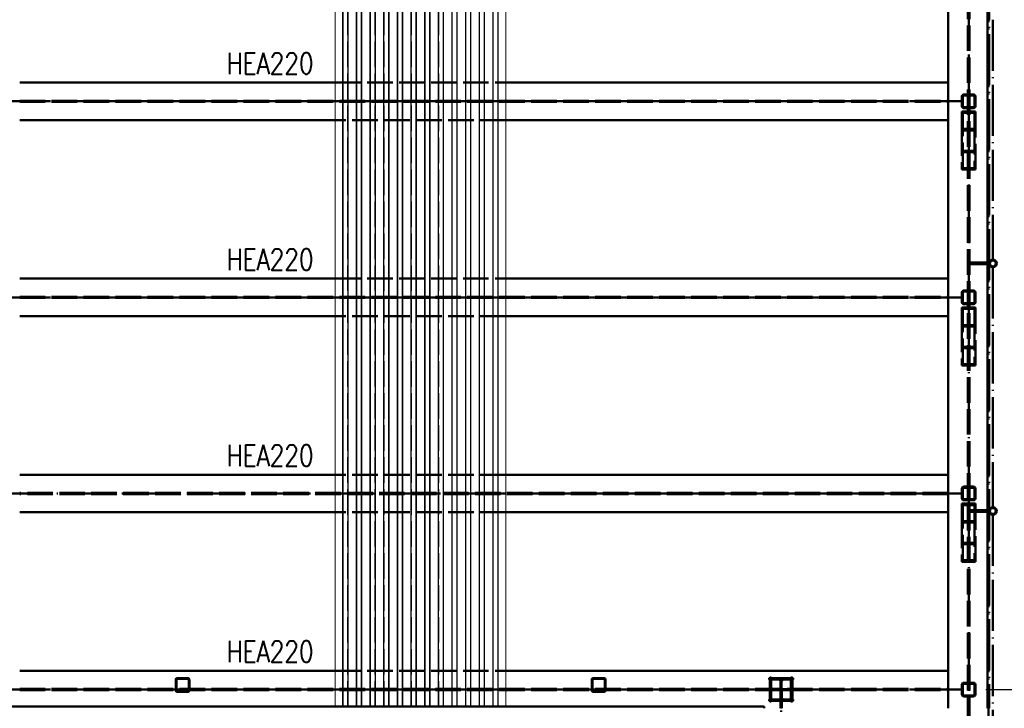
# Paper-space layout 'Layout1' of a CAD drawing. Extents: x -2 to 1033, y -36 to 596.
# Tile 49 of 89: x 301 to 416, y 188 to 268. Entities that reach past the tile are written whole.
import ezdxf

# ---------------------------------------------------------------- set-up
doc = ezdxf.new("R2010")
doc.units = 0
doc.linetypes.add('ACAD_ISO02W100', pattern=[15, 12, -3])
doc.linetypes.add('ACAD_ISO04W100', pattern=[30.5, 24, -3, 0.5, -3])
doc.layers.get('0').update_dxf_attribs({"linetype": 'CONTINUOUS'})
doc.layers.get('DEFPOINTS').update_dxf_attribs({"color": 132, "linetype": 'CONTINUOUS'})
for name, color, linetype, lineweight in [('SS_2.ET-HALA_TaO-VESTAVBA_A1÷B2-P.NOSNIK', 172, 'CONTINUOUS', 50), ('SS_2.ET-HALA_TaO-VESTAVBA_A1÷B2-PODLAHA_LEM', 102, 'CONTINUOUS', 50), ('SS_2.ET-HALA_TaO-VESTAVBA_A1÷B2-TRAPEZ.PLECH', 153, 'CONTINUOUS', 18), ('SS_2.ET-HALA_TaO-VESTAVBA_A1÷B2-VAZBA', 200, 'CONTINUOUS', 50), ('SS_2.ET-HALA_TaO-VESTAVBA_A1÷B2-VAZBA2', 51, 'CONTINUOUS', 50), ('SS_2.ET-HALA_TaO-VESTAVBA_A1÷B2-ZABRADLI', 30, 'CONTINUOUS', 50), ('SS_KOTY', 3, 'CONTINUOUS', 25), ('SS_POPIS_PROFILU', 13, 'CONTINUOUS', 25), ('SS_SRAFY', 8, 'CONTINUOUS', 18)]:
    doc.layers.add(name, color=color, linetype=linetype, lineweight=lineweight)
doc.styles.add('ROMANS', font='romans.shx', dxfattribs={"width": 0.8})
doc.styles.add('romans.shx', font='romans.shx', dxfattribs={"height": 5})
doc.dimstyles.new('A-1_(2.5)_50AS', dxfattribs={"dimtxt": 2.5, "dimasz": 2, "dimexe": 1, "dimexo": 2, "dimgap": 0, "dimtad": 0, "dimdec": 1, "dimlfac": 50, "dimrnd": 1, "dimtxsty": 'ROMANS', "dimblk1": 'OBLIQUE', "dimblk2": 'OBLIQUE', "dimsah": 1, "dimcen": 2, "dimclrd": 256, "dimclre": 256, "dimclrt": 256, "dimadec": 1, "dimazin": 2, "dimtfac": 0.714286, "dimtdec": 1, "dimtmove": 0, "dimatfit": 3, "dimldrblk": 'OPEN', "dimfxl": 1, "dimtvp": 1.142857, "dimtfill": 1, "dimtolj": 1, "dimlwd": -1, "dimlwe": -1, "dimarcsym": 0})
pattern_1 = [(45, (68.990654, 187.591407), (-0.044901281, 0.044901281), [])]

# ---------------------------------------------------------------- blocks, each defined once
blk = doc.blocks.new('_Oblique')
at = {"color": 0, "linetype": 'ByBlock', "lineweight": -2}
blk.add_line((-0.5, -0.5), (0.5, 0.5), dxfattribs=at)
blk = doc.blocks.new('*D29')
at = {"layer": 'DEFPOINTS', "color": 0, "transparency": 16777216}
for p in [(422.29, 335.36), (412.29, 302.39, -6039.2), (422.29, 175.79, -6036.8)]:
    blk.add_point(p, dxfattribs=at)
at = {"layer": 'SS_KOTY', "transparency": 16777216}
for p, q in [((412.29, 304.39), (412.29, 336.36)), ((422.29, 177.79), (422.29, 336.36)), ((412.29, 335.36), (422.29, 335.36))]:
    blk.add_line(p, q, dxfattribs=at)
at = {"layer": 'SS_KOTY', "transparency": 16777216, "xscale": 2, "yscale": 2, "zscale": 2, "rotation": 180}
blk.add_blockref('_Oblique', (412.29, 335.36), dxfattribs=at)
at = {"layer": 'SS_KOTY', "transparency": 16777216, "xscale": 2, "yscale": 2, "zscale": 2}
blk.add_blockref('_Oblique', (422.29, 335.36), dxfattribs=at)
at = {"layer": 'SS_KOTY', "transparency": 16777216, "insert": (417.29, 338.22), "char_height": 2.5, "attachment_point": 5, "style": 'ROMANS', "bg_fill": 3, "box_fill_scale": 1.1, "bg_fill_color": 256, "bg_fill_true_color": 13158600, "bg_fill_transparency": 0}
blk.add_mtext('\\A1;500', dxfattribs=at)
blk = doc.blocks.new('_OPEN')
at = {"color": 0, "linetype": 'ByBlock'}
for p, q in [((-1, 0.167), (0, 0)), ((0, 0), (-1, -0.167)), ((0, 0), (-1, 0))]:
    blk.add_line(p, q, dxfattribs=at)
blk = doc.blocks.new('*D31')
at = {"layer": 'DEFPOINTS', "color": 0, "transparency": 16777216}
for p in [(412.29, 302.39, -6039.2), (489.07, 302.39), (412.29, 74.79, -6039.2)]:
    blk.add_point(p, dxfattribs=at)
at = {"layer": 'SS_KOTY', "transparency": 16777216}
for p, q in [((414.29, 302.39), (490.07, 302.39)), ((489.07, 74.79), (489.07, 302.39)), ((414.29, 74.79), (490.07, 74.79))]:
    blk.add_line(p, q, dxfattribs=at)
at = {"layer": 'SS_KOTY', "transparency": 16777216, "xscale": 2, "yscale": 2, "zscale": 2}
for p, rotation in [((489.07, 302.39), 90), ((489.07, 74.79), 270)]:
    blk.add_blockref('_Oblique', p, dxfattribs=dict(at, rotation=rotation))
at = {"layer": 'SS_KOTY', "transparency": 16777216, "insert": (486.21, 188.59), "char_height": 2.5, "attachment_point": 5, "rotation": 90, "style": 'ROMANS', "bg_fill": 3, "box_fill_scale": 1.1, "bg_fill_color": 256, "bg_fill_true_color": 13158600, "bg_fill_transparency": 0}
blk.add_mtext('\\A1;11380', dxfattribs=at)
blk = doc.blocks.new('*D44')
at = {"layer": 'DEFPOINTS', "color": 0, "transparency": 16777216}
for p in [(412.29, 189.79, -6039.2), (483.07, 189.79), (442.29, 175.79, -6036.9)]:
    blk.add_point(p, dxfattribs=at)
at = {"layer": 'SS_KOTY', "transparency": 16777216}
for p, q in [((414.29, 189.79), (484.07, 189.79)), ((483.07, 175.79), (483.07, 189.79)), ((444.29, 175.79), (484.07, 175.79))]:
    blk.add_line(p, q, dxfattribs=at)
at = {"layer": 'SS_KOTY', "transparency": 16777216, "xscale": 2, "yscale": 2, "zscale": 2}
for p, rotation in [((483.07, 189.79), 90), ((483.07, 175.79), 270)]:
    blk.add_blockref('_Oblique', p, dxfattribs=dict(at, rotation=rotation))
at = {"layer": 'SS_KOTY', "transparency": 16777216, "insert": (480.21, 182.79), "char_height": 2.5, "attachment_point": 5, "rotation": 90, "style": 'ROMANS', "bg_fill": 3, "box_fill_scale": 1.1, "bg_fill_color": 256, "bg_fill_true_color": 13158600, "bg_fill_transparency": 0}
blk.add_mtext('\\A1;700', dxfattribs=at)

psp = doc.layouts.get("Layout1")

# ---------------------------------------------------------------- hatches: boundary and pattern name
at = {"layer": 'SS_SRAFY'}
h = psp.add_hatch(dxfattribs=at)
h.set_pattern_fill('ANSI31', color=5, scale=0.02, style=0)
h.set_pattern_definition(pattern_1)
h.paths.add_polyline_path([(319.4507, 191.1214, 0.41421356), (319.2907, 190.9614), (319.2907, 189.6814, 0.41421356), (319.4507, 189.5214), (320.7307, 189.5214, 0.41421356), (320.8907, 189.6814), (320.8907, 190.9614, 0.41421356), (320.7307, 191.1214)], flags=0)
h.paths.add_polyline_path([(319.4507, 191.0414), (320.7307, 191.0414, -0.41421356), (320.8107, 190.9614), (320.8107, 189.6814, -0.41421356), (320.7307, 189.6014), (319.4507, 189.6014, -0.41421356), (319.3707, 189.6814), (319.3707, 190.9614, -0.41421356)], flags=0)
h = psp.add_hatch(dxfattribs=at)
h.set_pattern_fill('ANSI31', color=5, scale=0.02, style=0)
h.set_pattern_definition(pattern_1)
h.paths.add_polyline_path([(368.2507, 191.1214, 0.41421356), (368.0907, 190.9614), (368.0907, 189.6814, 0.41421356), (368.2507, 189.5214), (369.5307, 189.5214, 0.41421356), (369.6907, 189.6814), (369.6907, 190.9614, 0.41421356), (369.5307, 191.1214)], flags=0)
h.paths.add_polyline_path([(368.2507, 191.0414), (369.5307, 191.0414, -0.41421356), (369.6107, 190.9614), (369.6107, 189.6814, -0.41421356), (369.5307, 189.6014), (368.2507, 189.6014, -0.41421356), (368.1707, 189.6814), (368.1707, 190.9614, -0.41421356)], flags=0)
h = psp.add_hatch(dxfattribs=at)
h.set_pattern_fill('ANSI31', color=5, scale=0.02, style=0)
h.set_pattern_definition(pattern_1)
h.paths.add_polyline_path([(388.8907, 188.4614), (391.6907, 188.4614), (391.6907, 188.6314), (390.5857, 188.6314, -0.41421356), (390.3457, 188.8714), (390.3457, 190.7114, -0.41421356), (390.5857, 190.9514), (391.6907, 190.9514), (391.6907, 191.1214), (388.8907, 191.1214), (388.8907, 190.9514), (389.9957, 190.9514, -0.41421356), (390.2357, 190.7114), (390.2357, 188.8714, -0.41421356), (389.9957, 188.6314), (388.8907, 188.6314)], flags=0)

# ---------------------------------------------------------------- linework, layer by layer
at = {"layer": 'SS_2.ET-HALA_TaO-VESTAVBA_A1÷B2-P.NOSNIK', "color": 1, "linetype": 'Continuous', "ltscale": 0.25}
for p, q in [((300.9907, 260.9914), (337.9907, 260.9914)), ((357.9907, 260.9914), (409.8906, 260.9914)), ((409.8906, 256.5914), (409.8906, 260.9914)), ((337.9907, 256.5914), (300.9907, 256.5914)), ((409.8906, 256.5914), (357.9907, 256.5914)), ((300.9907, 237.9914), (337.9907, 237.9914)), ((357.9907, 237.9914), (409.8906, 237.9914)), ((409.8906, 233.5914), (409.8906, 237.9914)), ((337.9907, 233.5914), (300.9907, 233.5914)), ((409.8906, 233.5914), (357.9907, 233.5914)), ((337.9907, 214.9914), (300.9907, 214.9914)), ((409.8906, 214.9914), (357.9907, 214.9914)), ((409.8906, 210.5914), (409.8906, 214.9914)), ((337.9907, 210.5914), (300.9907, 210.5914)), ((409.8906, 210.5914), (357.9907, 210.5914)), ((300.9907, 191.9914), (337.9907, 191.9914)), ((357.9907, 191.9914), (409.8906, 191.9914)), ((409.8906, 187.5914), (409.8906, 191.9914))]:
    psp.add_line(p, q, dxfattribs=at)
at = {"layer": 'SS_2.ET-HALA_TaO-VESTAVBA_A1÷B2-P.NOSNIK', "color": 3, "linetype": 'ACAD_ISO02W100', "ltscale": 0.25}
for p, q in [((337.9907, 260.9914), (357.9907, 260.9914)), ((300.9907, 258.8614), (409.8906, 258.8614)), ((300.9907, 258.7214), (409.8906, 258.7214)), ((357.9907, 256.5914), (337.9907, 256.5914)), ((337.9907, 237.9914), (357.9907, 237.9914)), ((300.9907, 235.8614), (409.8906, 235.8614)), ((300.9907, 235.7214), (409.8906, 235.7214)), ((357.9907, 233.5914), (337.9907, 233.5914)), ((357.9907, 214.9914), (337.9907, 214.9914)), ((409.8906, 212.8614), (300.9907, 212.8614)), ((409.8906, 212.7214), (300.9907, 212.7214)), ((357.9907, 210.5914), (337.9907, 210.5914)), ((337.9907, 191.9914), (357.9907, 191.9914)), ((389.1307, 191.1914), (388.9607, 191.1914)), ((388.9607, 188.3914), (388.9607, 191.1914)), ((389.1307, 191.1914), (389.1307, 190.0864)), ((391.6207, 191.1914), (391.4507, 191.1914)), ((391.4507, 190.0864), (391.4507, 191.1914)), ((391.6207, 191.1914), (391.6207, 188.3914)), ((300.9907, 189.8614), (409.8906, 189.8614)), ((300.9907, 189.7214), (409.8906, 189.7214)), ((389.1307, 189.4964), (389.1307, 188.3914)), ((389.3707, 189.8464), (391.2107, 189.8464)), ((391.2107, 189.7364), (389.3707, 189.7364)), ((390.2207, 189.7214), (390.2207, 187.6914)), ((390.3607, 187.6914), (390.3607, 189.7214)), ((391.4507, 188.3914), (391.4507, 189.4964)), ((388.9607, 188.3914), (389.1307, 188.3914)), ((391.4507, 188.3914), (391.6207, 188.3914)), ((390.3607, 187.6914), (390.2207, 187.6914)), ((390.2207, 187.6914), (390.2207, 187.6207)), ((390.2207, 187.6207), (390.2207, 187.5914)), ((390.3607, 187.6207), (390.3607, 187.6914)), ((390.3607, 187.5914), (390.3607, 187.6207))]:
    psp.add_line(p, q, dxfattribs=at)
at = {"layer": 'SS_2.ET-HALA_TaO-VESTAVBA_A1÷B2-P.NOSNIK', "color": 7, "linetype": 'ACAD_ISO04W100', "ltscale": 0.25}
psp.add_line((390.2907, 43.1914), (390.2907, 189.7914), dxfattribs=at)
at = {"layer": 'SS_2.ET-HALA_TaO-VESTAVBA_A1÷B2-P.NOSNIK', "color": 3, "linetype": 'ACAD_ISO02W100', "ltscale": 0.25, "extrusion": (0, 0, -1)}
for centre, start, end in [((-389.3707, 190.0864), 270, 0), ((-391.2107, 190.0864), 180, 270)]:
    psp.add_arc(centre, 0.24, start, end, dxfattribs=at)
at = {"layer": 'SS_2.ET-HALA_TaO-VESTAVBA_A1÷B2-P.NOSNIK', "color": 3, "linetype": 'ACAD_ISO02W100', "ltscale": 0.25, "extrusion": (-7.57912e-14, 3.13938e-14, -1)}
psp.add_arc((-389.3707, 189.4964), 0.24, 0, 90, dxfattribs=at)
at = {"layer": 'SS_2.ET-HALA_TaO-VESTAVBA_A1÷B2-P.NOSNIK', "color": 3, "linetype": 'ACAD_ISO02W100', "ltscale": 0.25, "extrusion": (3.13938e-14, 7.57912e-14, -1)}
psp.add_arc((-391.2107, 189.4964), 0.24, 90, 180, dxfattribs=at)
at = {"layer": 'SS_2.ET-HALA_TaO-VESTAVBA_A1÷B2-PODLAHA_LEM', "color": 1, "linetype": 'Continuous', "ltscale": 0.25}
for p, q in [((388.2907, 187.7914), (298.5907, 187.7914)), ((388.2907, 187.5914), (388.2907, 187.7914))]:
    psp.add_line(p, q, dxfattribs=at)
at = {"layer": 'SS_2.ET-HALA_TaO-VESTAVBA_A1÷B2-TRAPEZ.PLECH', "color": 5, "linetype": 'Continuous', "ltscale": 0.25}
for p, q in [((337.9907, 304.5914), (337.9907, 187.7914)), ((338.8668, 304.5914), (338.8668, 187.7914)), ((338.9318, 304.5914), (338.9318, 187.7914)), ((339.4667, 304.5914), (339.4667, 187.7914)), ((339.5145, 304.5914), (339.5145, 187.7914)), ((340.4668, 304.5914), (340.4668, 187.7914)), ((340.5146, 304.5914), (340.5146, 187.7914)), ((341.0495, 304.5914), (341.0495, 187.7914)), ((341.1145, 304.5914), (341.1145, 187.7914)), ((342.0668, 304.5914), (342.0668, 187.7914)), ((342.1318, 304.5914), (342.1318, 187.7914)), ((342.6667, 304.5914), (342.6667, 187.7914)), ((342.7145, 304.5914), (342.7145, 187.7914)), ((343.6668, 304.5914), (343.6668, 187.7914)), ((343.7146, 304.5914), (343.7146, 187.7914)), ((344.2495, 304.5914), (344.2495, 187.7914)), ((344.3145, 304.5914), (344.3145, 187.7914)), ((345.2668, 304.5914), (345.2668, 187.7914)), ((345.3318, 304.5914), (345.3318, 187.7914)), ((345.8667, 304.5914), (345.8667, 187.7914)), ((345.9145, 304.5914), (345.9145, 187.7914)), ((346.8668, 304.5914), (346.8668, 187.7914)), ((346.9146, 304.5914), (346.9146, 187.7914)), ((347.4495, 304.5914), (347.4495, 187.7914)), ((347.5145, 304.5914), (347.5145, 187.7914)), ((348.4668, 304.5914), (348.4668, 187.7914)), ((348.5318, 304.5914), (348.5318, 187.7914)), ((349.0667, 304.5914), (349.0667, 187.7914)), ((349.1145, 304.5914), (349.1145, 187.7914)), ((350.0668, 304.5914), (350.0668, 187.7914)), ((350.1146, 304.5914), (350.1146, 187.7914)), ((350.6495, 304.5914), (350.6495, 187.7914)), ((350.7145, 304.5914), (350.7145, 187.7914)), ((351.6668, 304.5914), (351.6668, 187.7914)), ((351.7318, 304.5914), (351.7318, 187.7914)), ((352.2667, 304.5914), (352.2667, 187.7914)), ((352.3145, 304.5914), (352.3145, 187.7914)), ((353.2668, 304.5914), (353.2668, 187.7914)), ((353.3146, 304.5914), (353.3146, 187.7914)), ((353.8495, 304.5914), (353.8495, 187.7914)), ((353.9145, 304.5914), (353.9145, 187.7914)), ((354.8668, 304.5914), (354.8668, 187.7914)), ((354.9318, 304.5914), (354.9318, 187.7914)), ((355.4667, 304.5914), (355.4667, 187.7914)), ((355.5145, 304.5914), (355.5145, 187.7914)), ((356.4668, 304.5914), (356.4668, 187.7914)), ((356.5146, 304.5914), (356.5146, 187.7914)), ((357.0495, 304.5914), (357.0495, 187.7914)), ((357.1145, 187.7914), (357.1145, 304.5914)), ((357.9907, 187.7914), (357.9907, 304.5914))]:
    psp.add_line(p, q, dxfattribs=at)
at = {"layer": 'SS_2.ET-HALA_TaO-VESTAVBA_A1÷B2-TRAPEZ.PLECH', "color": 5, "linetype": 'ACAD_ISO02W100', "ltscale": 0.25}
for p, q in [((338.9146, 187.7914), (338.9146, 304.5914)), ((339.4495, 187.7914), (339.4495, 304.5914)), ((340.5318, 187.7914), (340.5318, 304.5914)), ((341.0667, 187.7914), (341.0667, 304.5914)), ((342.1146, 187.7914), (342.1146, 304.5914)), ((342.6495, 187.7914), (342.6495, 304.5914)), ((343.7318, 187.7914), (343.7318, 304.5914)), ((344.2667, 187.7914), (344.2667, 304.5914)), ((345.3146, 187.7914), (345.3146, 304.5914)), ((345.8495, 187.7914), (345.8495, 304.5914)), ((346.9318, 187.7914), (346.9318, 304.5914)), ((347.4667, 187.7914), (347.4667, 304.5914)), ((348.5146, 187.7914), (348.5146, 304.5914)), ((349.0495, 187.7914), (349.0495, 304.5914)), ((350.1318, 187.7914), (350.1318, 304.5914)), ((350.6667, 187.7914), (350.6667, 304.5914)), ((351.7146, 187.7914), (351.7146, 304.5914)), ((352.2495, 187.7914), (352.2495, 304.5914)), ((353.3318, 187.7914), (353.3318, 304.5914)), ((353.8667, 187.7914), (353.8667, 304.5914)), ((354.9146, 187.7914), (354.9146, 304.5914)), ((355.4495, 187.7914), (355.4495, 304.5914)), ((356.5318, 187.7914), (356.5318, 304.5914)), ((357.0667, 187.7914), (357.0667, 304.5914))]:
    psp.add_line(p, q, dxfattribs=at)
at = {"layer": 'SS_2.ET-HALA_TaO-VESTAVBA_A1÷B2-VAZBA', "color": 1, "linetype": 'Continuous', "ltscale": 0.25}
for p, q in [((409.8907, 260.9914), (409.8907, 279.5914)), ((409.8907, 237.9914), (409.8907, 256.5914)), ((409.8907, 214.9914), (409.8907, 233.5914)), ((409.8907, 191.9914), (409.8907, 210.5914))]:
    psp.add_line(p, q, dxfattribs=at)
at = {"layer": 'SS_2.ET-HALA_TaO-VESTAVBA_A1÷B2-VAZBA2', "color": 1, "linetype": 'Continuous', "ltscale": 0.25}
for p, q in [((319.2907, 190.9614), (319.2907, 189.6814)), ((319.3707, 189.6814), (319.3707, 190.9614)), ((320.7307, 191.1214), (319.4507, 191.1214)), ((319.4507, 191.0414), (320.7307, 191.0414)), ((320.8107, 190.9614), (320.8107, 189.6814)), ((320.8907, 189.6814), (320.8907, 190.9614)), ((368.0907, 190.9614), (368.0907, 189.6814)), ((368.1707, 189.6814), (368.1707, 190.9614)), ((369.5307, 191.1214), (368.2507, 191.1214)), ((368.2507, 191.0414), (369.5307, 191.0414)), ((369.6107, 190.9614), (369.6107, 189.6814)), ((369.6907, 189.6814), (369.6907, 190.9614)), ((391.6907, 191.1214), (388.8907, 191.1214)), ((388.8907, 191.1214), (388.8907, 190.9514)), ((388.8907, 190.9514), (389.9957, 190.9514)), ((390.2357, 190.7114), (390.2357, 188.8714)), ((390.3457, 188.8714), (390.3457, 190.7114)), ((390.5857, 190.9514), (391.6907, 190.9514)), ((391.6907, 190.9514), (391.6907, 191.1214)), ((320.7307, 189.6014), (319.4507, 189.6014)), ((319.4507, 189.5214), (320.7307, 189.5214)), ((369.5307, 189.6014), (368.2507, 189.6014)), ((368.2507, 189.5214), (369.5307, 189.5214)), ((389.9957, 188.6314), (388.8907, 188.6314)), ((388.8907, 188.6314), (388.8907, 188.4614)), ((388.8907, 188.4614), (391.6907, 188.4614)), ((391.6907, 188.6314), (390.5857, 188.6314)), ((391.6907, 188.4614), (391.6907, 188.6314))]:
    psp.add_line(p, q, dxfattribs=at)
for centre, start, end in [((319.4507, 190.9614), 90, 180), ((320.7307, 190.9614), 0, 90), ((368.2507, 190.9614), 90, 180), ((369.5307, 190.9614), 0, 90), ((319.4507, 189.6814), 180, 270), ((320.7307, 189.6814), 270, 0), ((368.2507, 189.6814), 180, 270), ((369.5307, 189.6814), 270, 0)]:
    psp.add_arc(centre, 0.16, start, end, dxfattribs=at)
at = {"layer": 'SS_2.ET-HALA_TaO-VESTAVBA_A1÷B2-VAZBA2', "color": 1, "linetype": 'Continuous', "ltscale": 0.25, "extrusion": (-6.82121e-13, 2.82544e-13, -1)}
for centre in [(-319.4507, 190.9614), (-368.2507, 190.9614)]:
    psp.add_arc(centre, 0.08, 0, 90, dxfattribs=at)
at = {"layer": 'SS_2.ET-HALA_TaO-VESTAVBA_A1÷B2-VAZBA2', "color": 1, "linetype": 'Continuous', "ltscale": 0.25, "extrusion": (2.82544e-13, 6.82121e-13, -1)}
for centre in [(-320.7307, 190.9614), (-369.5307, 190.9614)]:
    psp.add_arc(centre, 0.08, 90, 180, dxfattribs=at)
at = {"layer": 'SS_2.ET-HALA_TaO-VESTAVBA_A1÷B2-VAZBA2', "color": 1, "linetype": 'Continuous', "ltscale": 0.25, "extrusion": (0, 0, -1)}
for centre, start, end in [((-389.9957, 190.7114), 90, 180), ((-390.5857, 190.7114), 0, 90), ((-389.9957, 188.8714), 180, 270), ((-390.5857, 188.8714), 270, 0)]:
    psp.add_arc(centre, 0.24, start, end, dxfattribs=at)
at = {"layer": 'SS_2.ET-HALA_TaO-VESTAVBA_A1÷B2-VAZBA2', "color": 1, "linetype": 'Continuous', "ltscale": 0.25, "extrusion": (-2.27374e-13, -9.41813e-14, -1)}
for centre in [(-319.4507, 189.6814), (-368.2507, 189.6814)]:
    psp.add_arc(centre, 0.08, 270, 0, dxfattribs=at)
at = {"layer": 'SS_2.ET-HALA_TaO-VESTAVBA_A1÷B2-VAZBA2', "color": 1, "linetype": 'Continuous', "ltscale": 0.25, "extrusion": (9.41813e-14, -2.27374e-13, -1)}
for centre in [(-320.7307, 189.6814), (-369.5307, 189.6814)]:
    psp.add_arc(centre, 0.08, 180, 270, dxfattribs=at)

# ---------------------------------------------------------------- texts
at = {"layer": 'SS_POPIS_PROFILU', "color": 13, "style": 'romans.shx', "width": 0.8}
for p in [(325.2592, 261.9914), (325.2592, 238.9914), (325.2592, 215.9914), (325.2592, 192.9914)]:
    psp.add_text('HEA220', height=2.5, dxfattribs=at).set_placement(p)

# ---------------------------------------------------------------- dimensions: what is measured, and where the dimension line sits
at = {"layer": 'SS_KOTY'}
dim = psp.add_linear_dim(base=(422.2907, 335.3645), p1=(412.2907, 302.3914, -6039.2), p2=(422.2907, 175.7914, -6036.8), dimstyle='A-1_(2.5)_50AS', override={"dimtmove": 1}, dxfattribs=at)
dim.commit()
dim.dimension.update_dxf_attribs({"geometry": '*D29', "text_midpoint": (417.2907, 338.2217)})

# ---------------------------------------------------------------- next in the draw order: linework, layer by layer
at = {"layer": 'SS_2.ET-HALA_TaO-VESTAVBA_A1÷B2-VAZBA', "color": 3, "linetype": 'ACAD_ISO02W100', "ltscale": 0.25}
for p, q in [((411.4907, 259.3514), (411.4907, 258.2314)), ((411.6107, 258.2314), (411.6107, 259.3514)), ((411.4907, 257.5994), (411.4907, 255.3833)), ((411.6107, 255.5495), (411.6107, 257.4332)), ((411.4907, 255.3833), (411.4907, 250.7834)), ((411.6107, 250.9496), (411.6107, 255.5495)), ((411.4907, 236.3514), (411.4907, 235.2314)), ((411.6107, 235.2314), (411.6107, 236.3514)), ((411.4907, 234.5994), (411.4907, 232.3833)), ((411.6107, 232.5495), (411.6107, 234.4332)), ((411.4907, 232.3833), (411.4907, 227.7834)), ((411.6107, 227.9496), (411.6107, 232.5495)), ((411.4907, 213.3514), (411.4907, 212.2314)), ((411.6107, 212.2314), (411.6107, 213.3514)), ((411.4907, 211.5994), (411.4907, 209.3833)), ((411.6107, 209.5495), (411.6107, 211.4332)), ((411.4907, 209.3833), (411.4907, 204.7834)), ((411.6107, 204.9496), (411.6107, 209.5495)), ((411.4907, 190.3514), (411.4907, 189.2314)), ((411.6107, 189.2314), (411.6107, 190.3514))]:
    psp.add_line(p, q, dxfattribs=at)

# ---------------------------------------------------------------- next in the draw order: dimensions: what is measured, and where the dimension line sits
at = {"layer": 'SS_KOTY'}
dim = psp.add_linear_dim(base=(489.0657, 302.3914), p1=(412.2907, 74.7914, -6039.2), p2=(412.2907, 302.3914, -6039.2), angle=90, dimstyle='A-1_(2.5)_50AS', dxfattribs=at)
dim.commit()
dim.dimension.update_dxf_attribs({"geometry": '*D31', "text_midpoint": (486.2086, 188.5914)})

# ---------------------------------------------------------------- next in the draw order: hatches: boundary and pattern name
at = {"layer": 'SS_SRAFY'}
h = psp.add_hatch(dxfattribs=at)
h.set_pattern_fill('ANSI31', color=5, scale=0.02, style=0)
h.set_pattern_definition(pattern_1)
h.paths.add_polyline_path([(415.1357, 240.2139, 1), (415.1357, 239.3239, 1)], flags=0)
h.paths.add_polyline_path([(415.1357, 240.1139, 1), (415.1357, 239.4239, 1)], flags=0)
h = psp.add_hatch(dxfattribs=at)
h.set_pattern_fill('ANSI31', color=5, scale=0.02, style=0)
h.set_pattern_definition(pattern_1)
h.paths.add_polyline_path([(415.1357, 211.1752, 1), (415.1357, 210.2852, 1)], flags=0)
h.paths.add_polyline_path([(415.1357, 211.0752, 1), (415.1357, 210.3852, 1)], flags=0)

# ---------------------------------------------------------------- next in the draw order: linework, layer by layer
at = {"layer": 'SS_2.ET-HALA_TaO-VESTAVBA_A1÷B2-P.NOSNIK', "color": 7, "linetype": 'ACAD_ISO04W100', "ltscale": 0.25}
for p, q in [((298.5907, 258.7914), (412.2907, 258.7914)), ((298.5907, 235.7914), (412.2907, 235.7914)), ((298.5907, 212.7914), (412.2907, 212.7914))]:
    psp.add_line(p, q, dxfattribs=at)
at = {"layer": 'SS_2.ET-HALA_TaO-VESTAVBA_A1÷B2-VAZBA', "color": 3, "linetype": 'ACAD_ISO02W100', "ltscale": 0.25}
for p, q in [((411.7307, 259.5914), (412.8507, 259.5914)), ((412.8507, 259.4714), (411.7307, 259.4714)), ((412.9707, 259.3514), (412.9707, 258.2314)), ((413.0907, 258.2314), (413.0907, 259.3514)), ((413.0907, 257.5994), (411.4907, 257.5994)), ((411.7307, 258.1114), (412.8507, 258.1114)), ((412.8507, 257.9914), (411.7307, 257.9914)), ((413.0907, 255.3833), (413.0907, 257.5994)), ((412.9707, 257.4332), (411.6107, 257.4332)), ((412.9707, 257.4332), (412.9707, 255.5495)), ((413.0907, 255.3833), (411.4907, 255.3833)), ((412.9707, 255.5495), (411.6107, 255.5495)), ((412.9707, 255.5495), (412.9707, 250.9496)), ((413.0907, 250.7834), (413.0907, 255.3833)), ((411.4907, 252.9995), (413.0907, 252.9995)), ((411.6107, 252.8333), (412.9707, 252.8333)), ((411.4907, 250.7834), (413.0907, 250.7834)), ((411.6107, 250.9496), (412.9707, 250.9496)), ((412.8507, 236.5914), (411.7307, 236.5914)), ((412.8507, 236.4714), (411.7307, 236.4714)), ((412.9707, 236.3514), (412.9707, 235.2314)), ((413.0907, 235.2314), (413.0907, 236.3514)), ((413.0907, 234.5994), (411.4907, 234.5994)), ((412.9707, 234.4332), (411.6107, 234.4332)), ((411.7307, 235.1114), (412.8507, 235.1114)), ((411.7307, 234.9914), (412.8507, 234.9914)), ((412.9707, 234.4332), (412.9707, 232.5495)), ((413.0907, 234.4332), (413.0907, 234.5994)), ((413.0907, 232.3833), (413.0907, 234.4332)), ((413.0907, 232.3833), (411.4907, 232.3833)), ((412.9707, 232.5495), (411.6107, 232.5495)), ((412.9707, 232.5495), (412.9707, 227.9496)), ((413.0907, 227.7834), (413.0907, 232.3833)), ((411.4907, 229.9995), (413.0907, 229.9995)), ((411.6107, 229.8333), (412.9707, 229.8333)), ((411.4907, 227.7834), (413.0907, 227.7834)), ((411.6107, 227.9496), (412.9707, 227.9496)), ((412.8507, 213.5914), (411.7307, 213.5914)), ((412.8507, 213.4714), (411.7307, 213.4714)), ((412.9707, 213.3514), (412.9707, 212.2314)), ((413.0907, 212.2314), (413.0907, 213.3514)), ((413.0907, 211.5994), (411.4907, 211.5994)), ((412.9707, 211.4332), (411.6107, 211.4332)), ((411.7307, 212.1114), (412.8507, 212.1114)), ((411.7307, 211.9914), (412.8507, 211.9914)), ((412.9707, 211.4332), (412.9707, 210.8302)), ((413.0907, 209.3833), (413.0907, 211.5994)), ((412.9707, 210.8302), (412.9707, 210.6302)), ((412.9707, 210.6302), (412.9707, 209.5495)), ((413.0907, 209.3833), (411.4907, 209.3833)), ((412.9707, 209.5495), (411.6107, 209.5495)), ((412.9707, 209.5495), (412.9707, 204.9496)), ((413.0907, 204.7834), (413.0907, 209.3833)), ((411.4907, 206.9995), (413.0907, 206.9995)), ((411.6107, 206.8333), (412.9707, 206.8333)), ((411.4907, 204.7834), (413.0907, 204.7834)), ((411.6107, 204.9496), (412.9707, 204.9496))]:
    psp.add_line(p, q, dxfattribs=at)
at = {"layer": 'SS_2.ET-HALA_TaO-VESTAVBA_A1÷B2-VAZBA', "color": 7, "linetype": 'ACAD_ISO04W100', "ltscale": 0.25}
for p, q in [((412.2907, 251.8914), (412.2907, 258.7914)), ((412.2907, 228.8914), (412.2907, 235.7914)), ((412.2907, 205.8914), (412.2907, 212.7914))]:
    psp.add_line(p, q, dxfattribs=at)
at = {"layer": 'SS_2.ET-HALA_TaO-VESTAVBA_A1÷B2-VAZBA', "color": 3, "linetype": 'ACAD_ISO02W100', "ltscale": 0.25}
for centre, start, end in [((411.7307, 259.3514), 90, 180), ((412.8507, 259.3514), 0, 90), ((411.7307, 258.2314), 180, 270), ((412.8507, 258.2314), 270, 0), ((411.7307, 236.3514), 90, 180), ((412.8507, 236.3514), 0, 90), ((411.7307, 235.2314), 180, 270), ((412.8507, 235.2314), 270, 0), ((411.7307, 213.3514), 90, 180), ((412.8507, 213.3514), 0, 90), ((411.7307, 212.2314), 180, 270), ((412.8507, 212.2314), 270, 0)]:
    psp.add_arc(centre, 0.24, start, end, dxfattribs=at)
at = {"layer": 'SS_2.ET-HALA_TaO-VESTAVBA_A1÷B2-VAZBA', "color": 3, "linetype": 'ACAD_ISO02W100', "ltscale": 0.25, "extrusion": (1.51582e-13, -6.27875e-14, -1)}
psp.add_arc((-411.7307, 259.3514), 0.12, 0, 90, dxfattribs=at)
at = {"layer": 'SS_2.ET-HALA_TaO-VESTAVBA_A1÷B2-VAZBA', "color": 3, "linetype": 'ACAD_ISO02W100', "ltscale": 0.25, "extrusion": (-6.27875e-14, -1.51582e-13, -1)}
psp.add_arc((-412.8507, 259.3514), 0.12, 90, 180, dxfattribs=at)
at = {"layer": 'SS_2.ET-HALA_TaO-VESTAVBA_A1÷B2-VAZBA', "color": 3, "linetype": 'ACAD_ISO02W100', "ltscale": 0.25, "extrusion": (-1.51582e-13, -6.27875e-14, -1)}
for centre in [(-411.7307, 258.2314), (-411.7307, 235.2314), (-411.7307, 212.2314)]:
    psp.add_arc(centre, 0.12, 270, 0, dxfattribs=at)
at = {"layer": 'SS_2.ET-HALA_TaO-VESTAVBA_A1÷B2-VAZBA', "color": 3, "linetype": 'ACAD_ISO02W100', "ltscale": 0.25, "extrusion": (6.27875e-14, -1.51582e-13, -1)}
for centre in [(-412.8507, 258.2314), (-412.8507, 235.2314), (-412.8507, 212.2314)]:
    psp.add_arc(centre, 0.12, 180, 270, dxfattribs=at)
at = {"layer": 'SS_2.ET-HALA_TaO-VESTAVBA_A1÷B2-VAZBA', "color": 3, "linetype": 'ACAD_ISO02W100', "ltscale": 0.25, "extrusion": (0, 0, -1)}
for centre, start, end in [((-411.7307, 236.3514), 0, 90), ((-412.8507, 236.3514), 90, 180), ((-411.7307, 213.3514), 0, 90), ((-412.8507, 213.3514), 90, 180)]:
    psp.add_arc(centre, 0.12, start, end, dxfattribs=at)
at = {"layer": 'SS_2.ET-HALA_TaO-VESTAVBA_A1÷B2-ZABRADLI', "color": 7, "linetype": 'ACAD_ISO04W100', "ltscale": 0.25}
for p, q in [((415.1357, 268.3626), (415.1357, 240.2139)), ((415.1357, 239.3239), (415.1357, 211.1752))]:
    psp.add_line(p, q, dxfattribs=at)
at = {"layer": 'SS_2.ET-HALA_TaO-VESTAVBA_A1÷B2-ZABRADLI', "color": 3, "linetype": 'ACAD_ISO02W100', "ltscale": 0.25}
for p, q in [((412.9907, 239.8689), (412.3907, 239.8689)), ((412.3907, 239.6689), (412.9907, 239.6689)), ((414.6907, 239.8689), (412.9907, 239.8689)), ((412.9907, 239.6689), (412.9907, 239.8689)), ((412.9907, 239.6689), (414.6907, 239.6689)), ((412.9907, 210.8302), (412.3907, 210.8302)), ((412.3907, 210.6302), (412.9907, 210.6302)), ((414.6907, 210.8302), (412.9907, 210.8302)), ((412.9907, 210.6302), (412.9907, 210.8302)), ((412.9907, 210.6302), (414.6907, 210.6302))]:
    psp.add_line(p, q, dxfattribs=at)
at = {"layer": 'SS_2.ET-HALA_TaO-VESTAVBA_A1÷B2-ZABRADLI', "color": 1, "linetype": 'Continuous', "ltscale": 0.25}
for centre, radius in [((415.1357, 239.7689), 0.445), ((415.1357, 239.7689), 0.345), ((415.1357, 210.7302), 0.445), ((415.1357, 210.7302), 0.345)]:
    psp.add_circle(centre, radius, dxfattribs=at)

# ---------------------------------------------------------------- next in the draw order: dimensions: what is measured, and where the dimension line sits
at = {"layer": 'SS_KOTY'}
dim = psp.add_linear_dim(base=(483.0657, 189.7914), p1=(442.2907, 175.7914, -6036.9), p2=(412.2907, 189.7914, -6039.2), angle=90, dimstyle='A-1_(2.5)_50AS', override={"dimtmove": 1}, dxfattribs=at)
dim.commit()
dim.dimension.update_dxf_attribs({"geometry": '*D44', "text_midpoint": (480.2086, 182.7914)})

# ---------------------------------------------------------------- next in the draw order: linework, layer by layer
at = {"layer": 'SS_2.ET-HALA_TaO-VESTAVBA_A1÷B2-P.NOSNIK', "color": 7, "linetype": 'ACAD_ISO04W100', "ltscale": 0.25}
psp.add_line((298.5907, 189.7914), (412.2907, 189.7914), dxfattribs=at)
at = {"layer": 'SS_2.ET-HALA_TaO-VESTAVBA_A1÷B2-PODLAHA_LEM', "color": 1, "linetype": 'Continuous', "ltscale": 0.25}
psp.add_line((414.4907, 304.5914), (414.4907, 187.5914), dxfattribs=at)
at = {"layer": 'SS_2.ET-HALA_TaO-VESTAVBA_A1÷B2-PODLAHA_LEM', "color": 7, "linetype": 'ACAD_ISO04W100', "ltscale": 0.25}
psp.add_line((414.6907, 304.7914), (414.6907, 187.5914), dxfattribs=at)
at = {"layer": 'SS_2.ET-HALA_TaO-VESTAVBA_A1÷B2-VAZBA', "color": 7, "linetype": 'ACAD_ISO04W100', "ltscale": 0.25}
psp.add_line((412.2907, 302.3914), (412.2907, 74.7914), dxfattribs=at)
at = {"layer": 'SS_2.ET-HALA_TaO-VESTAVBA_A1÷B2-VAZBA', "color": 3, "linetype": 'ACAD_ISO02W100', "ltscale": 0.25}
for p, q in [((412.1907, 77.1914), (412.1907, 299.9914)), ((412.3907, 77.1914), (412.3907, 299.9914)), ((411.7307, 190.5914), (412.8507, 190.5914)), ((412.8507, 190.4714), (411.7307, 190.4714)), ((412.9707, 190.3514), (412.9707, 189.2314)), ((413.0907, 189.2314), (413.0907, 190.3514)), ((411.7307, 189.1114), (412.8507, 189.1114)), ((412.8507, 188.9914), (411.7307, 188.9914))]:
    psp.add_line(p, q, dxfattribs=at)
for centre, start, end in [((411.7307, 190.3514), 90, 180), ((412.8507, 190.3514), 0, 90), ((411.7307, 189.2314), 180, 270), ((412.8507, 189.2314), 270, 0)]:
    psp.add_arc(centre, 0.24, start, end, dxfattribs=at)
at = {"layer": 'SS_2.ET-HALA_TaO-VESTAVBA_A1÷B2-VAZBA', "color": 3, "linetype": 'ACAD_ISO02W100', "ltscale": 0.25, "extrusion": (0, 0, -1)}
for centre, start, end in [((-411.7307, 190.3514), 0, 90), ((-412.8507, 190.3514), 90, 180), ((-411.7307, 189.2314), 270, 0), ((-412.8507, 189.2314), 180, 270)]:
    psp.add_arc(centre, 0.12, start, end, dxfattribs=at)
at = {"layer": 'SS_2.ET-HALA_TaO-VESTAVBA_A1÷B2-ZABRADLI', "color": 7, "linetype": 'ACAD_ISO04W100', "ltscale": 0.25}
for p, q in [((414.6307, 304.5814), (414.6307, 176.1264)), ((415.1357, 210.2851), (415.1357, 182.1364))]:
    psp.add_line(p, q, dxfattribs=at)

doc.saveas('drawing.dxf')
